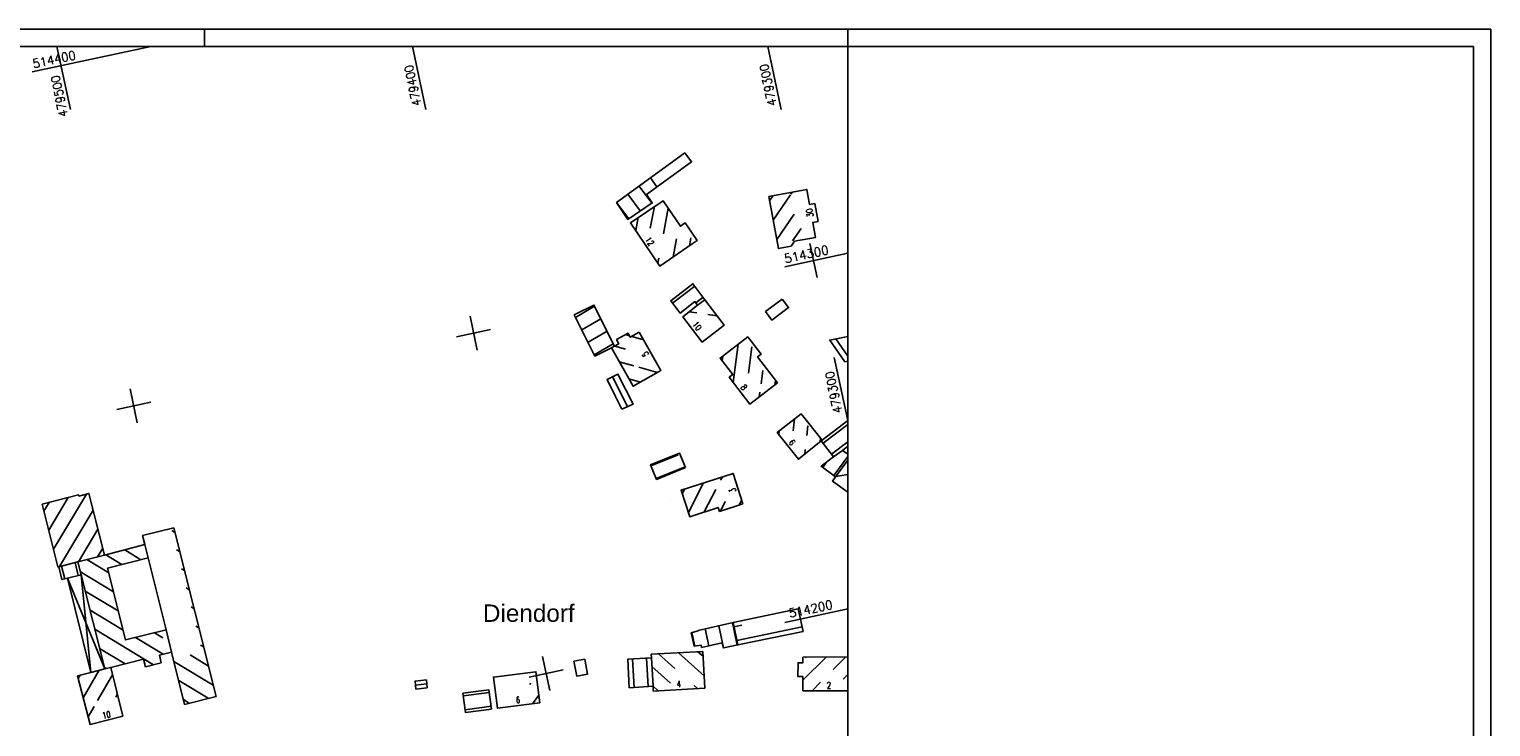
# Model space of a CAD drawing. Extents: x 4513981 to 4515116, y 5480330 to 5480924.
# Tile 11 of 11: x 4514695 to 4515116, y 5480723 to 5480924. Entities that reach past the tile are written whole.
import ezdxf

# ---------------------------------------------------------------- set-up
doc = ezdxf.new("R2010")
doc.units = 0
doc.header["$LTSCALE"] = 10
doc.header["$MEASUREMENT"] = 0
doc.linetypes.add('LT00', pattern=[0])
doc.layers.get('0').update_dxf_attribs({"linetype": 'LT00'})
for name, color, linetype in [('-ORTSBEZEICHNUNG', 152, 'Continuous'), ('DFK_BEB_SCHR', 254, 'LT00'), ('DFK_BEBAUUNG', 250, 'LT00'), ('DFK_HAUS_NR', 250, 'Continuous'), ('RAHMEN', 250, 'Continuous'), ('V_RASTER', 250, 'LT00')]:
    doc.layers.add(name, color=color, linetype=linetype)
doc.styles.add('Arial', font='arial.ttf')
doc.styles.add('ROMANS', font='romans.shx')
doc.styles.get("Standard").update_dxf_attribs({"font": 'romans.shx', "width": 0.8})

# ---------------------------------------------------------------- blocks, each defined once
blk = doc.blocks.new('SYMB0001')
at = {"color": 0, "linetype": 'ByBlock'}
for p, q in [((-0.015712, 0), (0.010166, 0.012015)), ((0, -0.021257), (-0.015712, 0)), ((0.010166, 0.012015), (0, -0.021257))]:
    blk.add_line(p, q, dxfattribs=at)

msp = doc.modelspace()

# ---------------------------------------------------------------- linework, layer by layer
at = {"layer": 'DFK_BEB_SCHR'}
for p, q in [((4514877.08, 5480883.25), (4514877.17, 5480883.13)), ((4514870.6, 5480878.55), (4514874.25, 5480873.65)), ((4514875.74, 5480878.35), (4514873.84, 5480880.91)), ((4514864.14, 5480873.84), (4514867.63, 5480869.15)), ((4514870.94, 5480871.4), (4514867.37, 5480876.2)), ((4514908.13, 5480874.35), (4514909.14, 5480875.81)), ((4514914.16, 5480876.04), (4514909.15, 5480868.8)), ((4514914.7, 5480876.83), (4514914.28, 5480876.22)), ((4514870.33, 5480869.5), (4514869.62, 5480865.75)), ((4514873.83, 5480866.44), (4514875, 5480872.65)), ((4514878.98, 5480872.2), (4514877.6, 5480864.86)), ((4514910.18, 5480863.24), (4514915.18, 5480870.48)), ((4514917.2, 5480866.37), (4514914.73, 5480862.8)), ((4514880.42, 5480858.22), (4514881.39, 5480863.38)), ((4514885.51, 5480863.65), (4514885.09, 5480861.41)), ((4514876.27, 5480857.83), (4514875.99, 5480856.36)), ((4514886.6, 5480849.77), (4514880.19, 5480844.93)), ((4514857.79, 5480843.99), (4514852.32, 5480840.82)), ((4514886.92, 5480845), (4514889.02, 5480846.58)), ((4514889.61, 5480845.8), (4514889.46, 5480845.82)), ((4514854.12, 5480837.24), (4514859.58, 5480840.4)), ((4514884.98, 5480842.38), (4514887.21, 5480842.08)), ((4514890.38, 5480841.66), (4514893.05, 5480841.3)), ((4514861.37, 5480836.82), (4514855.92, 5480833.66)), ((4514867.82, 5480835.55), (4514866.7, 5480835.87)), ((4514857.72, 5480830.08), (4514863.16, 5480833.23)), ((4514863.64, 5480832.58), (4514866.68, 5480831.72)), ((4514871.61, 5480834.49), (4514868.54, 5480835.35)), ((4514897.67, 5480822.09), (4514899.14, 5480833.12)), ((4514903.08, 5480832.36), (4514902.06, 5480824.74)), ((4514927.2, 5480834.62), (4514930.66, 5480829.66)), ((4514869.09, 5480826.89), (4514864.91, 5480828.06)), ((4514894.65, 5480829.68), (4514894.47, 5480828.35)), ((4514867.24, 5480815.18), (4514862.93, 5480823.72)), ((4514867.68, 5480823.13), (4514870.97, 5480822.2)), ((4514875.89, 5480824.97), (4514870.56, 5480826.47)), ((4514905.69, 5480821.69), (4514906.2, 5480825.55)), ((4514905.19, 5480817.95), (4514905.37, 5480819.29)), ((4514909.86, 5480822.71), (4514909.68, 5480821.38)), ((4514914.96, 5480808.19), (4514915.35, 5480811.68)), ((4514910.93, 5480808.17), (4514910.81, 5480807.11)), ((4514919.14, 5480809.64), (4514918.83, 5480806.82)), ((4514922.65, 5480805.03), (4514922.77, 5480806.1)), ((4514930.66, 5480809.98), (4514923.52, 5480804.67)), ((4514918.38, 5480802.82), (4514918.24, 5480801.5)), ((4514925.96, 5480801.5), (4514930.66, 5480805)), ((4514881.81, 5480801.34), (4514874.02, 5480798.15)), ((4514875.54, 5480794.45), (4514883.9, 5480797.87)), ((4514924.52, 5480799.17), (4514923.42, 5480797.68)), ((4514926.64, 5480795.31), (4514930.66, 5480800.77)), ((4514930.66, 5480799.65), (4514930.51, 5480799.63)), ((4514894.55, 5480794.97), (4514894.06, 5480794.02)), ((4514927.16, 5480795.07), (4514930.66, 5480795.6)), ((4514711.61, 5480790.01), (4514702.14, 5480774.14)), ((4514883.77, 5480791.5), (4514883.03, 5480790.07)), ((4514884.77, 5480784.71), (4514889.16, 5480793.23)), ((4514892.7, 5480791.36), (4514889.36, 5480784.88)), ((4514700.86, 5480787.61), (4514699.38, 5480785.12)), ((4514700.76, 5480779.63), (4514706.34, 5480788.99)), ((4514703.83, 5480769.17), (4514713.53, 5480785.42)), ((4514893.98, 5480785.11), (4514895.4, 5480787.87)), ((4514900.1, 5480788.27), (4514899.36, 5480786.84)), ((4514714.91, 5480779.93), (4514709.32, 5480770.57)), ((4514736.2, 5480779.5), (4514737.08, 5480778.97)), ((4514714.81, 5480771.95), (4514716.29, 5480774.44)), ((4514721.82, 5480769.78), (4514717.2, 5480772.56)), ((4514722.62, 5480773.97), (4514727.3, 5480771.15)), ((4514738.46, 5480773.48), (4514737.57, 5480774.01)), ((4514704.45, 5480769.33), (4514705.38, 5480765.65)), ((4514709.26, 5480766.63), (4514708.33, 5480770.32)), ((4514711.74, 5480771.18), (4514718.04, 5480767.39)), ((4514738.95, 5480768.53), (4514739.84, 5480768)), ((4514719.41, 5480761.9), (4514709.88, 5480767.63)), ((4514711.26, 5480762.13), (4514720.78, 5480756.4)), ((4514741.22, 5480762.51), (4514740.33, 5480763.04)), ((4514722.14, 5480750.91), (4514712.65, 5480756.63)), ((4514741.71, 5480757.56), (4514742.6, 5480757.03)), ((4514743.98, 5480751.54), (4514743.09, 5480752.07)), ((4514893.55, 5480752.15), (4514894.92, 5480745.81)), ((4514898.84, 5480746.61), (4514897.45, 5480753.05)), ((4514900.11, 5480752.3), (4514897.9, 5480751.84)), ((4514898.75, 5480747.93), (4514917.51, 5480751.84)), ((4514714.03, 5480751.13), (4514730.93, 5480740.96)), ((4514733.7, 5480743.96), (4514725.69, 5480748.78)), ((4514731.17, 5480750.15), (4514733.63, 5480748.67)), ((4514885.78, 5480750.2), (4514886.64, 5480746.27)), ((4514890.7, 5480746.39), (4514889.65, 5480751.25)), ((4514722.73, 5480741.23), (4514715.41, 5480745.63)), ((4514746.74, 5480740.57), (4514741.42, 5480743.75)), ((4514744.47, 5480746.59), (4514745.36, 5480746.05)), ((4514876.23, 5480744.05), (4514880.93, 5480739.84)), ((4514889.3, 5480737.72), (4514881.89, 5480744.36)), ((4514887.54, 5480744.66), (4514888.99, 5480743.37)), ((4514924.37, 5480743.17), (4514917.7, 5480736.47)), ((4514918.45, 5480742.89), (4514918.71, 5480743.15)), ((4514926.43, 5480739.57), (4514930.03, 5480743.18)), ((4514715.28, 5480739.34), (4514710.68, 5480731.48)), ((4514716.8, 5480740.13), (4514717.26, 5480739.85)), ((4514736.78, 5480741.86), (4514748.12, 5480735.08)), ((4514868.74, 5480742.59), (4514869.21, 5480734.43)), ((4514873.2, 5480734.66), (4514872.73, 5480742.84)), ((4514879.59, 5480735.68), (4514874.31, 5480740.4)), ((4514709.27, 5480736.99), (4514709.84, 5480737.95)), ((4514714.82, 5480730.63), (4514719.14, 5480738.02)), ((4514746.67, 5480731.29), (4514738.15, 5480736.38)), ((4514809.54, 5480735.43), (4514806.28, 5480735.1)), ((4514839.41, 5480735.65), (4514839.14, 5480735.3)), ((4514874.64, 5480734.74), (4514876.07, 5480733.46)), ((4514886.41, 5480734.94), (4514887.36, 5480734.09)), ((4514920.35, 5480733.46), (4514922.77, 5480735.89)), ((4514930.66, 5480738.15), (4514929.32, 5480736.8)), ((4514720.54, 5480732.48), (4514720.03, 5480731.61)), ((4514739.51, 5480730.91), (4514741.2, 5480729.9)), ((4514827.51, 5480732.95), (4514820.04, 5480731.99)), ((4514839.91, 5480729.75), (4514841.8, 5480732.21)), ((4514712.09, 5480725.97), (4514713.81, 5480728.9)), ((4514820.55, 5480728.03), (4514828.02, 5480728.99))]:
    msp.add_line(p, q, dxfattribs=at)
at = {"layer": 'DFK_BEBAUUNG'}
for p, q in [((4514930.61, 5480828.19), (4514929.78, 5480828.05)), ((4514930.61, 5480803.74), (4514929.08, 5480802.58)), ((4514706.21, 5480765.86), (4514710.08, 5480766.84)), ((4514706.21, 5480765.86), (4514716.89, 5480739.75)), ((4514706.21, 5480765.86), (4514712.91, 5480738.74)), ((4514712.91, 5480738.74), (4514710.08, 5480766.84)), ((4514710.08, 5480766.84), (4514716.89, 5480739.75)), ((4514917.72, 5480743.15), (4514930.61, 5480743.19)), ((4514716.89, 5480739.75), (4514712.91, 5480738.74))]:
    msp.add_line(p, q, dxfattribs=at)
for points in [[(4514883.8, 5480888.09), (4514885.68, 5480885.57), (4514872.74, 5480876.18), (4514874.38, 5480873.74), (4514867.4, 5480868.99), (4514864.11, 5480873.83), (4514874.94, 5480881.71), (4514883.8, 5480888.09)], [(4514907.9, 5480875.58), (4514915.18, 5480876.91), (4514918.85, 5480877.58), (4514919.64, 5480873.25), (4514921.12, 5480873.55), (4514922.07, 5480868.39), (4514920.57, 5480868.13), (4514921.38, 5480863.82), (4514915.35, 5480862.72), (4514914.33, 5480861.25), (4514910.67, 5480860.58), (4514907.9, 5480875.58)], [(4514885.91, 5480861.97), (4514876.53, 5480855.57), (4514868.1, 5480867.99), (4514877.52, 5480874.36), (4514882.49, 5480867.02), (4514883.9, 5480867.97), (4514887.32, 5480862.93), (4514885.91, 5480861.97)], [(4514889.54, 5480845.88), (4514887.45, 5480844.3), (4514886.65, 5480845.37), (4514882.39, 5480842.04), (4514879.69, 5480845.59), (4514886.07, 5480850.47), (4514889.54, 5480845.88)], [(4514863.52, 5480832.51), (4514862.69, 5480832.02), (4514857.91, 5480829.7), (4514851.96, 5480841.54), (4514857.61, 5480844.34), (4514863.52, 5480832.51)], [(4514889.54, 5480845.88), (4514895.12, 5480838.6), (4514888.78, 5480833.72), (4514883.2, 5480841), (4514887.45, 5480844.3), (4514889.54, 5480845.88)], [(4514911.8, 5480846.09), (4514913.61, 5480843.63), (4514908.82, 5480840.04), (4514906.99, 5480842.47), (4514911.8, 5480846.09)], [(4514870.67, 5480836.53), (4514876.85, 5480825.51), (4514868.86, 5480821.01), (4514862.69, 5480832.02), (4514863.52, 5480832.51), (4514864.78, 5480833.22), (4514864.12, 5480834.41), (4514867.42, 5480836.28), (4514868.07, 5480835.1), (4514870.67, 5480836.53)], [(4514910.43, 5480821.96), (4514902.47, 5480815.87), (4514896.52, 5480823.59), (4514897.54, 5480824.37), (4514893.9, 5480829.1), (4514901.88, 5480835.21), (4514905.71, 5480830.21), (4514904.69, 5480829.43), (4514910.43, 5480821.96)], [(4514929.78, 5480828.05), (4514925.44, 5480834.29), (4514930.61, 5480835.28)], [(4514865.63, 5480814.46), (4514863.61, 5480818.47), (4514861.43, 5480822.99), (4514864.51, 5480824.48), (4514868.85, 5480815.91), (4514865.63, 5480814.46)], [(4514923.25, 5480805.5), (4514923.02, 5480805.32), (4514916.42, 5480800.05), (4514910.34, 5480807.7), (4514917.18, 5480813.13), (4514923.25, 5480805.5)], [(4514929.08, 5480802.58), (4514926.57, 5480800.71), (4514923.02, 5480805.32), (4514923.25, 5480805.5), (4514930.61, 5480811.18)], [(4514883.99, 5480797.64), (4514875.63, 5480794.21), (4514873.93, 5480798.38), (4514882.27, 5480801.81), (4514883.99, 5480797.64)], [(4514930.61, 5480799.76), (4514927.09, 5480794.97), (4514922.97, 5480798.01), (4514926.57, 5480800.71), (4514929.08, 5480802.58), (4514930.61, 5480801.44)], [(4514930.61, 5480790.54), (4514926.21, 5480793.76), (4514927.09, 5480794.97), (4514930.61, 5480799.76)], [(4514900.45, 5480787.19), (4514893.74, 5480785.04), (4514893.37, 5480786.18), (4514885.16, 5480783.51), (4514882.68, 5480791.15), (4514897.62, 5480795.96), (4514900.45, 5480787.19)], [(4514716.79, 5480772.45), (4514709.15, 5480770.52), (4514703.65, 5480769.12), (4514703.41, 5480769.08), (4514698.88, 5480787.11), (4514709.37, 5480789.75), (4514709.44, 5480789.46), (4514712.33, 5480790.19), (4514716.79, 5480772.45)], [(4514736.74, 5480780.33), (4514748.93, 5480731.86), (4514739.85, 5480729.55), (4514736.11, 5480744.56), (4514734.51, 5480750.98), (4514729.36, 5480771.66), (4514728.41, 5480775.47), (4514727.76, 5480778.07), (4514736.74, 5480780.33)], [(4514734.51, 5480750.98), (4514736.11, 5480744.56), (4514732.61, 5480743.69), (4514733.16, 5480741.5), (4514728.61, 5480740.39), (4514728.06, 5480742.55), (4514718.59, 5480740.2), (4514716.89, 5480739.75), (4514710.08, 5480766.84), (4514709.15, 5480770.52), (4514716.79, 5480772.45), (4514728.41, 5480775.47), (4514729.36, 5480771.66), (4514717.7, 5480768.75), (4514722.85, 5480748.07), (4514734.51, 5480750.98)], [(4514709.15, 5480770.52), (4514710.08, 5480766.84), (4514706.21, 5480765.86), (4514704.56, 5480765.44), (4514703.65, 5480769.12), (4514709.15, 5480770.52)], [(4514917.78, 5480750.55), (4514899.03, 5480746.64), (4514897.63, 5480753.09), (4514916.41, 5480757.04), (4514917.78, 5480750.55)], [(4514897.63, 5480753.09), (4514899.03, 5480746.64), (4514894.86, 5480745.79), (4514894.54, 5480747.2), (4514888.58, 5480745.94), (4514888.49, 5480746.55), (4514886.46, 5480746.25), (4514885.6, 5480750.15), (4514887.57, 5480750.65), (4514887.55, 5480750.76), (4514897.63, 5480753.09)], [(4514874.17, 5480742.93), (4514874.64, 5480734.74), (4514867.77, 5480734.35), (4514867.32, 5480742.51), (4514874.17, 5480742.93)], [(4514888.91, 5480744.74), (4514889.5, 5480734.21), (4514874.69, 5480733.39), (4514874.64, 5480734.74), (4514874.17, 5480742.93), (4514874.11, 5480743.94), (4514888.91, 5480744.74)], [(4514930.61, 5480733.47), (4514917.71, 5480733.46), (4514917.7, 5480737.52), (4514916.28, 5480737.53), (4514916.36, 5480741.51), (4514917.72, 5480741.52), (4514917.72, 5480743.15)], [(4514716.89, 5480739.75), (4514718.59, 5480740.2), (4514722.13, 5480726.18), (4514712.65, 5480723.79), (4514709.07, 5480737.76), (4514712.91, 5480738.74), (4514716.89, 5480739.75)], [(4514842.08, 5480730.03), (4514829.85, 5480728.45), (4514828.69, 5480737.39), (4514840.94, 5480738.94), (4514842.08, 5480730.03)], [(4514854.97, 5480742.54), (4514855.77, 5480738.28), (4514852.67, 5480737.69), (4514851.86, 5480741.95), (4514854.97, 5480742.54)], [(4514809.66, 5480734.29), (4514806.39, 5480733.96), (4514806.17, 5480736.23), (4514809.43, 5480736.57), (4514809.66, 5480734.29)], [(4514828.11, 5480728.22), (4514820.65, 5480727.26), (4514819.94, 5480732.74), (4514827.41, 5480733.72), (4514828.11, 5480728.22)]]:
    msp.add_lwpolyline(points, dxfattribs=at)
at = {"layer": 'RAHMEN'}
for p, q in [((4514745.61, 5480923.65), (4514745.61, 5480918.65)), ((4514930.61, 5480923.65), (4514930.61, 5480918.65))]:
    msp.add_line(p, q, dxfattribs=at)
for points in [[(4513980.61, 5480329.65), (4515115.61, 5480329.65), (4515115.61, 5480923.65), (4513980.61, 5480923.65), (4513980.61, 5480329.65)], [(4514005.61, 5480334.65), (4514930.61, 5480334.65), (4514930.61, 5480918.65), (4514005.61, 5480918.65), (4514005.61, 5480334.65)]]:
    msp.add_lwpolyline(points, dxfattribs=at)
at = {"layer": 'RAHMEN', "flags": 128}
msp.add_lwpolyline([(4514930.61, 5480334.65), (4515110.61, 5480334.65), (4515110.61, 5480918.65), (4514930.61, 5480918.65)], dxfattribs=at)
at = {"layer": 'V_RASTER'}
for p, q in [((4514695.99, 5480911.36), (4514730.1, 5480918.65)), ((4514707, 5480900.56), (4514703.14, 5480918.65)), ((4514805.39, 5480918.65), (4514809.26, 5480900.56)), ((4514911.52, 5480900.56), (4514907.65, 5480918.65)), ((4514921.84, 5480852.25), (4514919.75, 5480862.03)), ((4514921.84, 5480852.25), (4514919.75, 5480862.03)), ((4514930.61, 5480859.24), (4514912.52, 5480855.37)), ((4514821.96, 5480841.13), (4514824.05, 5480831.35)), ((4514827.89, 5480837.29), (4514818.11, 5480835.2)), ((4514930.61, 5480811.2), (4514926.74, 5480829.29)), ((4514726.25, 5480810.46), (4514724.16, 5480820.24)), ((4514730.1, 5480816.39), (4514720.32, 5480814.3)), ((4514912.52, 5480753.11), (4514930.61, 5480756.98)), ((4514842.85, 5480743.34), (4514844.94, 5480733.56)), ((4514839.01, 5480737.41), (4514848.78, 5480739.5))]:
    msp.add_line(p, q, dxfattribs=at)

# ---------------------------------------------------------------- block references
at = {"layer": 'DFK_BEBAUUNG', "rotation": 25.79713000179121}
msp.add_blockref('SYMB0001', (4514879.62, 5480788.35), dxfattribs=at)

# ---------------------------------------------------------------- texts
at = {"layer": '-ORTSBEZEICHNUNG', "style": 'Arial'}
msp.add_text('Diendorf', height=5, rotation=0, dxfattribs=at).set_placement((4514825.67, 5480753.28))
at = {"layer": 'DFK_HAUS_NR', "style": 'ROMANS', "width": 0.8}
for s, rotation, p in [('30', 100.4259, (4514920.8, 5480869.8)), ('12', 304.1692, (4514872.22, 5480863.17)), ('10', 307.4511, (4514885.81, 5480838.75)), ('5', 119.2795, (4514873.45, 5480830.15)), ('8', 307.6532, (4514899.68, 5480820.63)), ('6', 308.4179, (4514913.55, 5480804.78)), ('3', 107.8532, (4514898.56, 5480790.78)), ('4', 3.1769, (4514881.46, 5480734.46)), ('2', 0.0804, (4514924.57, 5480734.16)), ('6', 7.3675, (4514835.27, 5480729.85)), ('10', 10.6289, (4514716.29, 5480725.41))]:
    msp.add_text(s, height=1.8, rotation=rotation, dxfattribs=at).set_placement(p)
at = {"layer": 'V_RASTER'}
for s, rotation, width, p in [(' 514400', 12.0596, 0.983, (4514694.75, 5480912.08)), (' 479400', 102.0596, 0.924, (4514808.28, 5480900.35)), (' 479300', 102.0596, 0.948, (4514910.54, 5480900.35)), (' 479500', 102.0596, 0.938, (4514706.66, 5480897.2)), (' 514300', 12.0596, 1.01, (4514910.96, 5480856.02)), (' 479300', 102.0596, 0.948, (4514929.42, 5480811.97)), (' 514200', 12.0596, 0.994, (4514912.31, 5480754.09))]:
    msp.add_text(s, height=2.5, rotation=rotation, dxfattribs=dict(at, width=width)).set_placement(p)

doc.saveas('drawing.dxf')
